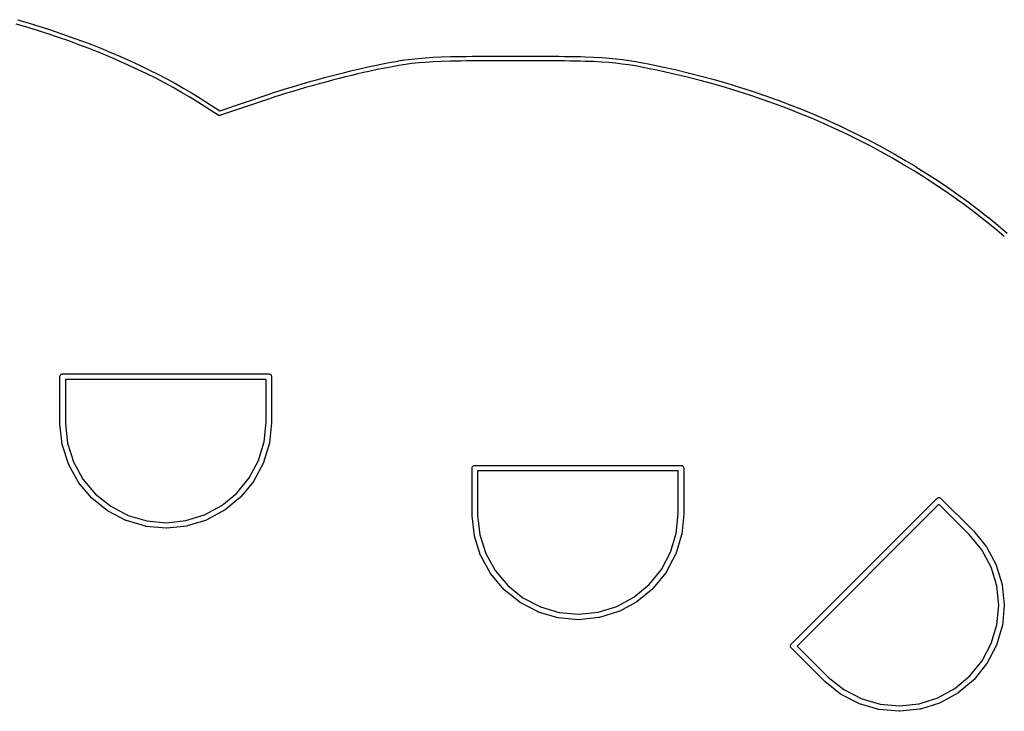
# Model space of a CAD drawing. Extents: x 50.3 to 149.9, y -133.7 to -53.
# Tile 13 of 14: x 108.8 to 130.3, y -69.3 to -54.2. Entities that reach past the tile are written whole.
import ezdxf

# ---------------------------------------------------------------- set-up
doc = ezdxf.new("R2010")
doc.units = 0
doc.layers.add('BLACK', color=7, linetype='CONTINUOUS')

msp = doc.modelspace()

# ---------------------------------------------------------------- linework, layer by layer
at = {"layer": 'BLACK', "linetype": 'CONTINUOUS'}
for p, q in [((108.969, -54.3694), (108.736, -54.3009)), ((108.765, -54.2049), (108.997, -54.2735)), ((109.199, -54.4406), (108.969, -54.3694)), ((108.997, -54.2735), (108.998, -54.2737)), ((108.998, -54.2737), (108.998, -54.2737)), ((108.998, -54.2737), (109.229, -54.3451)), ((109.229, -54.3451), (109.23, -54.3453)), ((109.23, -54.3453), (109.23, -54.3453)), ((109.23, -54.3453), (109.46, -54.4195)), ((109.428, -54.5145), (109.199, -54.4406)), ((109.656, -54.5911), (109.428, -54.5145)), ((109.46, -54.4195), (109.46, -54.4197)), ((109.46, -54.4197), (109.46, -54.4197)), ((109.46, -54.4197), (109.688, -54.4965)), ((109.882, -54.6703), (109.656, -54.5911)), ((109.688, -54.4965), (109.689, -54.4967)), ((109.689, -54.4967), (109.689, -54.4967)), ((109.689, -54.4967), (109.915, -54.5761)), ((109.915, -54.5761), (109.916, -54.5763)), ((109.916, -54.5763), (109.916, -54.5763)), ((109.916, -54.5763), (110.14, -54.6582)), ((110.105, -54.752), (109.882, -54.6703)), ((110.326, -54.836), (110.105, -54.752)), ((110.14, -54.6582), (110.14, -54.6584)), ((110.14, -54.6584), (110.14, -54.6584)), ((110.14, -54.6584), (110.362, -54.7427)), ((110.362, -54.7427), (110.362, -54.7429)), ((110.362, -54.7429), (110.362, -54.7429)), ((110.362, -54.7429), (110.581, -54.8296)), ((110.544, -54.9224), (110.326, -54.836)), ((110.759, -55.0111), (110.544, -54.9224)), ((110.581, -54.8296), (110.582, -54.8298)), ((110.582, -54.8298), (110.582, -54.8298)), ((110.582, -54.8298), (110.798, -54.9187)), ((110.972, -55.1019), (110.759, -55.0111)), ((110.798, -54.9187), (110.798, -54.919)), ((110.798, -54.919), (110.798, -54.919)), ((110.798, -54.919), (111.011, -55.0101)), ((111.011, -55.0101), (111.012, -55.0104)), ((111.012, -55.0104), (111.012, -55.0104)), ((111.012, -55.0104), (111.012, -55.0104)), ((111.012, -55.0104), (111.221, -55.1036)), ((117.513, -55.0496), (117.668, -55.0366)), ((117.668, -55.0366), (117.669, -55.0366)), ((117.669, -55.0366), (117.835, -55.0262)), ((117.669, -55.0366), (117.669, -55.0366)), ((117.669, -55.0366), (117.669, -55.0366)), ((117.835, -55.0262), (117.835, -55.0261)), ((117.835, -55.0261), (117.836, -55.0261)), ((117.836, -55.0261), (118.017, -55.018)), ((117.836, -55.0261), (117.836, -55.0261)), ((118.017, -55.018), (118.217, -55.012)), ((118.017, -55.018), (118.017, -55.018)), ((118.017, -55.018), (118.017, -55.018)), ((118.017, -55.018), (118.017, -55.018)), ((118.217, -55.012), (118.218, -55.0119)), ((118.218, -55.0119), (118.326, -55.0096)), ((118.218, -55.0119), (118.218, -55.0119)), ((118.326, -55.0096), (118.441, -55.0076)), ((118.326, -55.0096), (118.326, -55.0096)), ((118.326, -55.0096), (118.326, -55.0096)), ((118.441, -55.0076), (118.562, -55.006)), ((118.441, -55.0076), (118.441, -55.0076)), ((118.441, -55.0076), (118.441, -55.0076)), ((118.562, -55.006), (118.691, -55.0047)), ((118.562, -55.006), (118.562, -55.006)), ((118.562, -55.006), (118.562, -55.006)), ((118.691, -55.0047), (118.827, -55.0037)), ((118.691, -55.0047), (118.691, -55.0047)), ((118.691, -55.0047), (118.691, -55.0047)), ((118.827, -55.0037), (118.971, -55.003)), ((118.827, -55.0037), (118.827, -55.0037)), ((118.971, -55.003), (119.124, -55.0025)), ((118.971, -55.003), (118.971, -55.003)), ((118.971, -55.003), (118.971, -55.003)), ((119.124, -55.0025), (119.285, -55.0022)), ((119.124, -55.0025), (119.124, -55.0025)), ((119.285, -55.0022), (119.286, -55.0022)), ((119.286, -55.0022), (119.457, -55.002)), ((119.457, -55.002), (119.457, -55.002)), ((119.457, -55.002), (119.638, -55.002)), ((119.638, -55.002), (119.638, -55.002)), ((119.638, -55.002), (119.819, -55.002)), ((119.819, -55.002), (119.819, -55.002)), ((119.819, -55.002), (119.989, -55.0022)), ((119.989, -55.0022), (119.989, -55.0022)), ((119.989, -55.0022), (120.15, -55.0025)), ((120.15, -55.0025), (120.151, -55.0025)), ((120.151, -55.0025), (120.151, -55.0025)), ((120.151, -55.0025), (120.303, -55.003)), ((120.303, -55.003), (120.303, -55.003)), ((120.303, -55.003), (120.446, -55.0038)), ((120.446, -55.0038), (120.446, -55.0038)), ((120.446, -55.0038), (120.446, -55.0038)), ((120.446, -55.0038), (120.582, -55.0048)), ((120.582, -55.0048), (120.582, -55.0048)), ((120.582, -55.0048), (120.582, -55.0048)), ((120.582, -55.0048), (120.71, -55.006)), ((120.71, -55.006), (120.71, -55.0061)), ((120.71, -55.0061), (120.71, -55.0061)), ((120.71, -55.0061), (120.831, -55.0077)), ((120.831, -55.0077), (120.831, -55.0077)), ((120.831, -55.0077), (120.831, -55.0077)), ((120.831, -55.0077), (120.946, -55.0096)), ((120.946, -55.0096), (120.946, -55.0096)), ((120.946, -55.0096), (120.946, -55.0096)), ((120.946, -55.0096), (121.054, -55.012)), ((121.054, -55.012), (121.054, -55.012)), ((121.054, -55.012), (121.054, -55.012)), ((121.054, -55.012), (121.157, -55.0148)), ((121.157, -55.0148), (121.157, -55.0148)), ((121.157, -55.0148), (121.157, -55.0148)), ((121.157, -55.0148), (121.157, -55.0148)), ((121.157, -55.0148), (121.157, -55.0148)), ((121.157, -55.0148), (121.347, -55.0217)), ((121.347, -55.0217), (121.348, -55.0218)), ((121.348, -55.0218), (121.348, -55.0218)), ((121.348, -55.0218), (121.348, -55.0218)), ((121.348, -55.0218), (121.52, -55.0308)), ((121.52, -55.0308), (121.521, -55.0309)), ((121.521, -55.0309), (121.521, -55.0309)), ((121.521, -55.0309), (121.521, -55.0309)), ((121.521, -55.0309), (121.681, -55.0423)), ((111.18, -55.1948), (110.972, -55.1019)), ((111.385, -55.2897), (111.18, -55.1948)), ((111.221, -55.1036), (111.222, -55.1039)), ((111.222, -55.1039), (111.222, -55.1039)), ((111.222, -55.1039), (111.222, -55.1039)), ((111.222, -55.1039), (111.428, -55.1991)), ((111.428, -55.1991), (111.428, -55.1994)), ((111.428, -55.1994), (111.428, -55.1994)), ((111.428, -55.1994), (111.428, -55.1994)), ((111.428, -55.1994), (111.63, -55.2966)), ((116.297, -55.2628), (116.415, -55.2371)), ((116.415, -55.237), (116.599, -55.1981)), ((116.415, -55.2371), (116.415, -55.237)), ((116.415, -55.237), (116.415, -55.237)), ((116.599, -55.198), (116.768, -55.1637)), ((116.599, -55.1981), (116.599, -55.198)), ((116.599, -55.198), (116.599, -55.198)), ((116.768, -55.1636), (116.925, -55.1335)), ((116.768, -55.1637), (116.768, -55.1636)), ((116.768, -55.1636), (116.768, -55.1636)), ((116.943, -55.2318), (116.787, -55.2617)), ((116.925, -55.1334), (117.074, -55.1073)), ((116.925, -55.1335), (116.925, -55.1334)), ((116.925, -55.1334), (116.925, -55.1334)), ((116.925, -55.1334), (116.925, -55.1334)), ((117.091, -55.2059), (116.943, -55.2318)), ((117.074, -55.1073), (117.074, -55.1072)), ((117.074, -55.1072), (117.075, -55.1072)), ((117.075, -55.1071), (117.219, -55.0848)), ((117.075, -55.1072), (117.075, -55.1071)), ((117.234, -55.1837), (117.091, -55.2059)), ((117.219, -55.0848), (117.219, -55.0847)), ((117.219, -55.0847), (117.22, -55.0847)), ((117.22, -55.0846), (117.364, -55.0657)), ((117.22, -55.0847), (117.22, -55.0846)), ((117.376, -55.1649), (117.234, -55.1837)), ((117.364, -55.0657), (117.364, -55.0656)), ((117.364, -55.0656), (117.365, -55.0656)), ((117.365, -55.0655), (117.512, -55.0497)), ((117.365, -55.0656), (117.365, -55.0655)), ((117.522, -55.1492), (117.376, -55.1649)), ((117.512, -55.0497), (117.513, -55.0496)), ((117.513, -55.0496), (117.513, -55.0496)), ((117.513, -55.0496), (117.513, -55.0496)), ((117.676, -55.1363), (117.522, -55.1492)), ((117.841, -55.126), (117.676, -55.1363)), ((118.021, -55.118), (117.841, -55.126)), ((118.22, -55.1119), (118.021, -55.118)), ((118.328, -55.1096), (118.22, -55.1119)), ((118.442, -55.1076), (118.328, -55.1096)), ((118.563, -55.106), (118.442, -55.1076)), ((118.692, -55.1047), (118.563, -55.106)), ((118.827, -55.1037), (118.692, -55.1047)), ((118.971, -55.103), (118.827, -55.1037)), ((118.827, -55.1037), (118.827, -55.1037)), ((119.124, -55.1025), (118.971, -55.103)), ((118.971, -55.103), (118.971, -55.103)), ((119.286, -55.1022), (119.124, -55.1025)), ((119.124, -55.1025), (119.124, -55.1025)), ((119.457, -55.102), (119.286, -55.1022)), ((119.638, -55.102), (119.457, -55.102)), ((119.819, -55.102), (119.638, -55.102)), ((119.989, -55.1022), (119.819, -55.102)), ((119.819, -55.102), (119.819, -55.102)), ((120.15, -55.1025), (119.989, -55.1022)), ((119.989, -55.1022), (119.989, -55.1022)), ((120.302, -55.103), (120.15, -55.1025)), ((120.15, -55.1025), (120.15, -55.1025)), ((120.446, -55.1038), (120.302, -55.103)), ((120.302, -55.103), (120.302, -55.103)), ((120.581, -55.1048), (120.446, -55.1038)), ((120.446, -55.1038), (120.446, -55.1038)), ((120.709, -55.106), (120.581, -55.1048)), ((120.83, -55.1076), (120.709, -55.106)), ((120.709, -55.106), (120.709, -55.106)), ((120.944, -55.1096), (120.83, -55.1076)), ((121.052, -55.1119), (120.944, -55.1096)), ((121.154, -55.1147), (121.052, -55.1119)), ((121.343, -55.1216), (121.154, -55.1147)), ((121.515, -55.1307), (121.343, -55.1216)), ((121.673, -55.142), (121.515, -55.1307)), ((121.821, -55.156), (121.673, -55.142)), ((121.681, -55.0423), (121.681, -55.0424)), ((121.681, -55.0424), (121.681, -55.0424)), ((121.681, -55.0424), (121.682, -55.0424)), ((121.682, -55.0424), (121.831, -55.0565)), ((121.964, -55.1728), (121.821, -55.156)), ((121.831, -55.0565), (121.832, -55.0565)), ((121.832, -55.0565), (121.832, -55.0566)), ((121.832, -55.0566), (121.833, -55.0566)), ((121.833, -55.0566), (121.976, -55.0736)), ((122.105, -55.1928), (121.964, -55.1728)), ((121.976, -55.0736), (121.977, -55.0737)), ((121.977, -55.0737), (121.977, -55.0737)), ((121.977, -55.0737), (121.978, -55.0737)), ((121.978, -55.0737), (122.119, -55.0939)), ((122.247, -55.2163), (122.105, -55.1928)), ((122.119, -55.0939), (122.12, -55.094)), ((122.12, -55.094), (122.12, -55.094)), ((122.12, -55.094), (122.12, -55.094)), ((122.12, -55.094), (122.264, -55.1177)), ((122.395, -55.2434), (122.247, -55.2163)), ((122.264, -55.1177), (122.265, -55.1178)), ((122.265, -55.1178), (122.265, -55.1178)), ((122.265, -55.1178), (122.265, -55.1178)), ((122.265, -55.1178), (122.414, -55.1451)), ((122.553, -55.2747), (122.395, -55.2434)), ((122.414, -55.1451), (122.414, -55.1453)), ((122.414, -55.1453), (122.415, -55.1453)), ((122.415, -55.1453), (122.573, -55.1766)), ((122.573, -55.1766), (122.573, -55.1767)), ((122.573, -55.1767), (122.573, -55.1767)), ((122.573, -55.1767), (122.744, -55.2123)), ((122.744, -55.2123), (122.744, -55.2123)), ((122.744, -55.2123), (122.744, -55.2123)), ((122.744, -55.2123), (122.836, -55.2318)), ((122.836, -55.2318), (122.837, -55.2319)), ((122.837, -55.2319), (122.837, -55.2319)), ((122.837, -55.2319), (123.124, -55.2955)), ((111.586, -55.3866), (111.385, -55.2897)), ((111.783, -55.4852), (111.586, -55.3866)), ((111.63, -55.2966), (111.631, -55.2969)), ((111.631, -55.2969), (111.631, -55.2969)), ((111.631, -55.2969), (111.631, -55.297)), ((111.631, -55.297), (111.829, -55.396)), ((111.829, -55.396), (111.829, -55.3963)), ((111.829, -55.3963), (111.829, -55.3963)), ((111.829, -55.3963), (111.829, -55.3964)), ((111.829, -55.3964), (112.023, -55.4972)), ((115.47, -55.4694), (115.616, -55.4304)), ((115.616, -55.4304), (115.761, -55.3928)), ((115.616, -55.4304), (115.616, -55.4304)), ((115.616, -55.4304), (115.616, -55.4304)), ((115.761, -55.3927), (115.902, -55.3569)), ((115.761, -55.3928), (115.761, -55.3927)), ((115.761, -55.3927), (115.761, -55.3927)), ((115.927, -55.4539), (115.786, -55.4896)), ((115.902, -55.3569), (115.903, -55.3569)), ((115.903, -55.3569), (116.04, -55.3231)), ((115.903, -55.3569), (115.903, -55.3569)), ((116.063, -55.4203), (115.927, -55.4539)), ((116.04, -55.323), (116.172, -55.2917)), ((116.04, -55.3231), (116.04, -55.323)), ((116.04, -55.323), (116.04, -55.323)), ((116.195, -55.389), (116.063, -55.4203)), ((116.172, -55.2916), (116.297, -55.2629)), ((116.172, -55.2917), (116.172, -55.2916)), ((116.172, -55.2916), (116.172, -55.2916)), ((116.319, -55.3604), (116.195, -55.389)), ((116.297, -55.2629), (116.297, -55.2628)), ((116.297, -55.2628), (116.297, -55.2628)), ((116.436, -55.3348), (116.319, -55.3604)), ((116.62, -55.296), (116.436, -55.3348)), ((116.787, -55.2617), (116.62, -55.296)), ((122.724, -55.3102), (122.553, -55.2747)), ((122.815, -55.3296), (122.724, -55.3102)), ((123.102, -55.3931), (122.815, -55.3296)), ((123.386, -55.4607), (123.102, -55.3931)), ((123.124, -55.2955), (123.124, -55.2957)), ((123.124, -55.2957), (123.125, -55.2957)), ((123.125, -55.2957), (123.125, -55.2957)), ((123.125, -55.2957), (123.41, -55.3635)), ((123.668, -55.5324), (123.386, -55.4607)), ((123.41, -55.3635), (123.41, -55.3637)), ((123.41, -55.3637), (123.41, -55.3637)), ((123.41, -55.3637), (123.41, -55.3637)), ((123.41, -55.3637), (123.693, -55.4356)), ((123.693, -55.4356), (123.694, -55.4358)), ((123.694, -55.4358), (123.694, -55.4358)), ((123.694, -55.4358), (123.694, -55.4358)), ((123.694, -55.4358), (123.975, -55.5118)), ((111.976, -55.5857), (111.783, -55.4852)), ((112.164, -55.6878), (111.976, -55.5857)), ((112.023, -55.4972), (112.023, -55.4975)), ((112.023, -55.4975), (112.023, -55.4976)), ((112.023, -55.4976), (112.024, -55.4976)), ((112.024, -55.4976), (112.212, -55.6001)), ((112.212, -55.6001), (112.213, -55.6005)), ((112.213, -55.6005), (112.213, -55.6005)), ((112.213, -55.6005), (112.213, -55.6006)), ((112.213, -55.6006), (112.397, -55.7047)), ((114.607, -55.7172), (114.743, -55.6759)), ((114.743, -55.6758), (114.883, -55.6342)), ((114.743, -55.6759), (114.743, -55.6758)), ((114.743, -55.6758), (114.743, -55.6758)), ((114.883, -55.6342), (114.884, -55.6341)), ((114.884, -55.6341), (115.028, -55.5924)), ((114.884, -55.6341), (114.884, -55.6341)), ((115.028, -55.5923), (115.174, -55.5508)), ((115.028, -55.5924), (115.028, -55.5923)), ((115.028, -55.5923), (115.028, -55.5923)), ((115.201, -55.647), (115.055, -55.6885)), ((115.174, -55.5507), (115.322, -55.5097)), ((115.174, -55.5508), (115.174, -55.5507)), ((115.174, -55.5507), (115.174, -55.5507)), ((115.348, -55.6061), (115.201, -55.647)), ((115.322, -55.5096), (115.469, -55.4695)), ((115.322, -55.5097), (115.322, -55.5096)), ((115.322, -55.5097), (115.322, -55.5097)), ((115.496, -55.566), (115.348, -55.6061)), ((115.469, -55.4695), (115.47, -55.4694)), ((115.47, -55.4694), (115.47, -55.4694)), ((115.642, -55.5271), (115.496, -55.566)), ((115.786, -55.4896), (115.642, -55.5271)), ((123.948, -55.6082), (123.668, -55.5324)), ((124.226, -55.688), (123.948, -55.6082)), ((123.975, -55.5118), (123.975, -55.512)), ((123.975, -55.512), (123.976, -55.512)), ((123.976, -55.512), (123.976, -55.512)), ((123.976, -55.512), (124.254, -55.592)), ((124.254, -55.592), (124.255, -55.5922)), ((124.255, -55.5922), (124.255, -55.5922)), ((124.255, -55.5922), (124.255, -55.5923)), ((124.255, -55.5923), (124.531, -55.6763)), ((124.531, -55.6763), (124.531, -55.6766)), ((124.531, -55.6766), (124.532, -55.6766)), ((124.532, -55.6766), (124.532, -55.6766)), ((124.532, -55.6766), (124.805, -55.7647)), ((112.347, -55.7915), (112.164, -55.6878)), ((112.525, -55.8968), (112.347, -55.7915)), ((112.397, -55.7047), (112.398, -55.7051)), ((112.398, -55.7051), (112.398, -55.7052)), ((112.398, -55.7052), (112.398, -55.7052)), ((112.398, -55.7052), (112.577, -55.8109)), ((112.698, -56.0036), (112.525, -55.8968)), ((112.577, -55.8109), (112.577, -55.8113)), ((112.577, -55.8113), (112.577, -55.8114)), ((112.577, -55.8114), (112.578, -55.8114)), ((112.578, -55.8114), (112.749, -55.9175)), ((113.184, -56.192), (114.237, -55.8359)), ((114.237, -55.8359), (114.239, -55.8352)), ((114.237, -55.8359), (114.237, -55.8359)), ((114.237, -55.8359), (114.237, -55.8359)), ((114.239, -55.8352), (114.24, -55.8352)), ((114.24, -55.8352), (114.353, -55.7977)), ((114.384, -55.8927), (114.269, -55.9308)), ((114.353, -55.7975), (114.476, -55.758)), ((114.353, -55.7977), (114.353, -55.7975)), ((114.353, -55.7975), (114.353, -55.7975)), ((114.507, -55.8533), (114.384, -55.8927)), ((114.476, -55.758), (114.477, -55.7579)), ((114.477, -55.7579), (114.607, -55.7173)), ((114.477, -55.7579), (114.477, -55.7579)), ((114.636, -55.8128), (114.507, -55.8533)), ((114.607, -55.7173), (114.607, -55.7172)), ((114.607, -55.7172), (114.607, -55.7172)), ((114.772, -55.7717), (114.636, -55.8128)), ((114.912, -55.7301), (114.772, -55.7717)), ((115.055, -55.6885), (114.912, -55.7301)), ((124.501, -55.7719), (124.226, -55.688)), ((124.774, -55.8598), (124.501, -55.7719)), ((125.045, -55.9516), (124.774, -55.8598)), ((124.805, -55.7647), (124.806, -55.7649)), ((124.806, -55.7649), (124.806, -55.7649)), ((124.806, -55.7649), (124.806, -55.7649)), ((124.806, -55.7649), (125.077, -55.8571)), ((125.077, -55.8571), (125.078, -55.8573)), ((125.078, -55.8573), (125.078, -55.8573)), ((125.078, -55.8573), (125.078, -55.8573)), ((125.078, -55.8573), (125.347, -55.9534)), ((113.147, -56.2867), (112.698, -56.0036)), ((112.749, -55.9175), (112.749, -55.9176)), ((112.749, -55.9176), (113.184, -56.192)), ((114.269, -55.9308), (113.198, -56.2928)), ((125.313, -56.0475), (125.045, -55.9516)), ((125.579, -56.1473), (125.313, -56.0475)), ((125.347, -55.9534), (125.348, -55.9537)), ((125.348, -55.9537), (125.348, -55.9537)), ((125.348, -55.9537), (125.348, -55.9537)), ((125.348, -55.9537), (125.614, -56.0538)), ((125.614, -56.0538), (125.615, -56.0541)), ((125.615, -56.0541), (125.615, -56.0541)), ((125.615, -56.0541), (125.615, -56.0541)), ((125.615, -56.0541), (125.879, -56.1581)), ((113.147, -56.2868), (113.147, -56.2867)), ((113.151, -56.2892), (113.147, -56.2868)), ((113.153, -56.2906), (113.151, -56.2892)), ((113.155, -56.292), (113.153, -56.2906)), ((113.153, -56.2906), (113.153, -56.2906)), ((113.157, -56.2928), (113.155, -56.292)), ((113.159, -56.2939), (113.157, -56.2928)), ((113.162, -56.2946), (113.159, -56.2939)), ((113.164, -56.2955), (113.162, -56.2946)), ((113.167, -56.2959), (113.164, -56.2955)), ((113.169, -56.2965), (113.167, -56.2959)), ((113.171, -56.2967), (113.169, -56.2965)), ((113.174, -56.2971), (113.171, -56.2967)), ((113.176, -56.2971), (113.174, -56.2971)), ((113.179, -56.2972), (113.176, -56.2971)), ((113.181, -56.2969), (113.179, -56.2972)), ((113.184, -56.2968), (113.181, -56.2969)), ((113.186, -56.2963), (113.184, -56.2968)), ((113.188, -56.296), (113.186, -56.2963)), ((113.191, -56.2952), (113.188, -56.296)), ((113.193, -56.2944), (113.191, -56.2952)), ((113.191, -56.2952), (113.191, -56.2952)), ((113.198, -56.2929), (113.193, -56.2944)), ((113.198, -56.2928), (113.198, -56.2929)), ((125.842, -56.251), (125.579, -56.1473)), ((126.102, -56.3586), (125.842, -56.251)), ((125.879, -56.1581), (125.88, -56.1584)), ((125.88, -56.1584), (125.88, -56.1584)), ((125.88, -56.1584), (125.88, -56.1584)), ((125.88, -56.1584), (126.141, -56.2664)), ((126.141, -56.2664), (126.142, -56.2666)), ((126.142, -56.2666), (126.142, -56.2667)), ((126.142, -56.2667), (126.142, -56.2667)), ((126.142, -56.2667), (126.401, -56.3785)), ((126.36, -56.4702), (126.102, -56.3586)), ((126.616, -56.5856), (126.36, -56.4702)), ((126.401, -56.3785), (126.401, -56.3788)), ((126.401, -56.3788), (126.401, -56.3788)), ((126.401, -56.3788), (126.401, -56.3789)), ((126.401, -56.3789), (126.657, -56.4946)), ((126.657, -56.4946), (126.658, -56.4949)), ((126.658, -56.4949), (126.658, -56.4949)), ((126.658, -56.4949), (126.658, -56.495)), ((126.658, -56.495), (126.912, -56.6146)), ((126.869, -56.7048), (126.616, -56.5856)), ((127.119, -56.8279), (126.869, -56.7048)), ((126.912, -56.6146), (126.912, -56.6149)), ((126.912, -56.6149), (126.912, -56.6149)), ((126.912, -56.6149), (126.912, -56.6149)), ((126.912, -56.6149), (127.163, -56.7384)), ((127.163, -56.7384), (127.164, -56.7387)), ((127.164, -56.7387), (127.164, -56.7387)), ((127.164, -56.7387), (127.164, -56.7388)), ((127.164, -56.7388), (127.412, -56.866)), ((127.366, -56.9548), (127.119, -56.8279)), ((127.61, -57.0855), (127.366, -56.9548)), ((127.412, -56.866), (127.412, -56.8664)), ((127.412, -56.8664), (127.412, -56.8664)), ((127.412, -56.8664), (127.413, -56.8664)), ((127.413, -56.8664), (127.658, -56.9975)), ((127.852, -57.2199), (127.61, -57.0855)), ((127.658, -56.9975), (127.658, -56.9978)), ((127.658, -56.9978), (127.658, -56.9979)), ((127.658, -56.9979), (127.658, -56.9979)), ((127.658, -56.9979), (127.901, -57.1328)), ((127.901, -57.1328), (127.901, -57.1331)), ((127.901, -57.1331), (127.901, -57.1332)), ((127.901, -57.1332), (127.902, -57.1332)), ((127.902, -57.1332), (128.141, -57.2718)), ((128.091, -57.3582), (127.852, -57.2199)), ((128.326, -57.5001), (128.091, -57.3582)), ((128.141, -57.2718), (128.142, -57.2722)), ((128.142, -57.2722), (128.142, -57.2722)), ((128.142, -57.2722), (128.142, -57.2723)), ((128.142, -57.2723), (128.378, -57.4146)), ((128.559, -57.6458), (128.326, -57.5001)), ((128.378, -57.4146), (128.379, -57.415)), ((128.379, -57.415), (128.379, -57.4151)), ((128.379, -57.4151), (128.379, -57.4151)), ((128.379, -57.4151), (128.613, -57.5612)), ((128.613, -57.5612), (128.613, -57.5616)), ((128.613, -57.5616), (128.613, -57.5616)), ((128.613, -57.5616), (128.613, -57.5617)), ((128.613, -57.5617), (128.844, -57.7115)), ((128.789, -57.7951), (128.559, -57.6458)), ((129.016, -57.9481), (128.789, -57.7951)), ((128.844, -57.7115), (128.845, -57.7119)), ((128.845, -57.7119), (128.845, -57.7119)), ((128.845, -57.7119), (128.845, -57.712)), ((128.845, -57.712), (129.072, -57.8655)), ((129.24, -58.1048), (129.016, -57.9481)), ((129.072, -57.8655), (129.073, -57.8659)), ((129.073, -57.8659), (129.073, -57.8659)), ((129.073, -57.8659), (129.073, -57.866)), ((129.073, -57.866), (129.298, -58.0231)), ((129.298, -58.0231), (129.298, -58.0235)), ((129.298, -58.0235), (129.298, -58.0236)), ((129.298, -58.0236), (129.298, -58.0236)), ((129.298, -58.0236), (129.52, -58.1844)), ((129.46, -58.2651), (129.24, -58.1048)), ((129.52, -58.1844), (129.52, -58.1849)), ((129.52, -58.1849), (129.52, -58.1849)), ((129.52, -58.1849), (129.52, -58.185)), ((129.52, -58.185), (129.739, -58.3494)), ((129.678, -58.429), (129.46, -58.2651)), ((129.892, -58.5965), (129.678, -58.429)), ((129.739, -58.3494), (129.739, -58.3498)), ((129.739, -58.3498), (129.739, -58.3499)), ((129.739, -58.3499), (129.739, -58.3499)), ((129.739, -58.3499), (129.954, -58.518)), ((130.104, -58.7676), (129.892, -58.5965)), ((129.954, -58.518), (129.955, -58.5184)), ((129.955, -58.5184), (129.955, -58.5185)), ((129.955, -58.5185), (129.955, -58.5185)), ((129.955, -58.5185), (130.167, -58.6902)), ((130.167, -58.6902), (130.167, -58.6906)), ((130.167, -58.6906), (130.167, -58.6907)), ((130.167, -58.6907), (130.167, -58.6907)), ((130.167, -58.6907), (130.376, -58.8659)), ((130.311, -58.9422), (130.104, -58.7676)), ((109.69, -62), (109.691, -61.9882)), ((109.69, -62.003), (109.69, -62)), ((109.69, -63.0029), (109.69, -62.003)), ((109.691, -61.9882), (109.694, -61.9769)), ((109.694, -61.9769), (109.7, -61.9665)), ((109.7, -61.9665), (109.707, -61.9574)), ((109.707, -61.9574), (109.717, -61.9499)), ((109.717, -61.9499), (109.727, -61.9443)), ((109.727, -61.9443), (109.738, -61.9409)), ((109.738, -61.9409), (109.747, -61.94)), ((109.747, -61.94), (109.75, -61.9397)), ((109.747, -61.94), (109.747, -61.94)), ((109.75, -61.9397), (109.753, -61.94)), ((109.753, -61.94), (114.247, -61.94)), ((109.81, -62.06), (109.81, -62.9997)), ((114.19, -62.06), (109.81, -62.06)), ((114.19, -62.9971), (114.19, -62.06)), ((114.247, -61.94), (114.25, -61.9397)), ((114.25, -61.9397), (114.253, -61.94)), ((114.253, -61.94), (114.253, -61.94)), ((114.253, -61.94), (114.262, -61.9409)), ((114.262, -61.9409), (114.273, -61.9443)), ((114.273, -61.9443), (114.283, -61.9499)), ((114.283, -61.9499), (114.293, -61.9574)), ((114.293, -61.9574), (114.3, -61.9665)), ((114.3, -61.9665), (114.306, -61.9769)), ((114.306, -61.9769), (114.309, -61.9882)), ((114.309, -61.9882), (114.31, -62)), ((114.31, -62), (114.31, -62.0029)), ((114.31, -62.0029), (114.31, -63.0029)), ((109.69, -63.0031), (109.69, -63.0029)), ((109.69, -63.0318), (109.69, -63.0031)), ((109.691, -63.0345), (109.69, -63.0318)), ((109.691, -63.0373), (109.691, -63.0345)), ((109.691, -63.0381), (109.691, -63.0373)), ((109.74, -63.4745), (109.691, -63.0381)), ((109.81, -62.9997), (109.81, -63.0279)), ((109.81, -63.0279), (109.858, -63.4553)), ((114.148, -63.4253), (114.19, -62.9971)), ((114.31, -63.0059), (114.267, -63.4429)), ((114.31, -63.0029), (114.31, -63.0059)), ((114.31, -63.0059), (114.31, -63.0059)), ((109.741, -63.4798), (109.74, -63.4745)), ((109.742, -63.4851), (109.741, -63.4798)), ((109.742, -63.4859), (109.742, -63.4851)), ((109.875, -63.9045), (109.742, -63.4859)), ((109.858, -63.4553), (109.987, -63.8626)), ((114.024, -63.8344), (114.148, -63.4253)), ((114.265, -63.4544), (114.138, -63.8747)), ((114.266, -63.4491), (114.265, -63.4544)), ((114.267, -63.4437), (114.266, -63.4491)), ((114.267, -63.4429), (114.267, -63.4437)), ((113.824, -64.2118), (114.024, -63.8344)), ((109.877, -63.9095), (109.875, -63.9045)), ((109.879, -63.9145), (109.877, -63.9095)), ((109.879, -63.9153), (109.879, -63.9145)), ((110.091, -64.3001), (109.879, -63.9153)), ((109.987, -63.8626), (110.193, -64.2371)), ((114.133, -63.8856), (113.927, -64.2733)), ((114.135, -63.8805), (114.133, -63.8856)), ((114.137, -63.8755), (114.135, -63.8805)), ((114.138, -63.8747), (114.137, -63.8755)), ((118.69, -64), (118.691, -63.9882)), ((118.69, -64.003), (118.69, -64)), ((118.69, -65.0029), (118.69, -64.003)), ((118.691, -63.9882), (118.694, -63.9769)), ((118.694, -63.9769), (118.7, -63.9665)), ((118.7, -63.9665), (118.707, -63.9574)), ((118.707, -63.9574), (118.717, -63.9499)), ((118.717, -63.9499), (118.727, -63.9443)), ((118.727, -63.9443), (118.738, -63.9409)), ((118.738, -63.9409), (118.747, -63.94)), ((118.747, -63.94), (118.75, -63.9397)), ((118.747, -63.94), (118.747, -63.94)), ((118.75, -63.9397), (118.753, -63.94)), ((118.753, -63.94), (123.247, -63.94)), ((118.81, -64.06), (118.81, -64.9997)), ((123.19, -64.06), (118.81, -64.06)), ((123.19, -64.9971), (123.19, -64.06)), ((123.247, -63.94), (123.25, -63.9397)), ((123.25, -63.9397), (123.253, -63.94)), ((123.253, -63.94), (123.253, -63.94)), ((123.253, -63.94), (123.262, -63.9409)), ((123.262, -63.9409), (123.273, -63.9443)), ((123.273, -63.9443), (123.283, -63.9499)), ((123.283, -63.9499), (123.293, -63.9574)), ((123.293, -63.9574), (123.3, -63.9665)), ((123.3, -63.9665), (123.306, -63.9769)), ((123.306, -63.9769), (123.309, -63.9882)), ((123.309, -63.9882), (123.31, -64)), ((123.31, -64), (123.31, -64.0029)), ((123.31, -64.0029), (123.31, -65.0029)), ((110.193, -64.2371), (110.468, -64.5645)), ((113.554, -64.5429), (113.824, -64.2118)), ((113.924, -64.2786), (113.921, -64.2831)), ((113.927, -64.274), (113.924, -64.2786)), ((113.927, -64.2733), (113.927, -64.274)), ((110.094, -64.3045), (110.091, -64.3001)), ((110.097, -64.3091), (110.094, -64.3045)), ((110.098, -64.3097), (110.097, -64.3091)), ((110.38, -64.6461), (110.098, -64.3097)), ((113.921, -64.2831), (113.643, -64.6233)), ((110.384, -64.6499), (110.38, -64.6461)), ((110.388, -64.6538), (110.384, -64.6499)), ((110.388, -64.6543), (110.388, -64.6538)), ((110.73, -64.9295), (110.388, -64.6543)), ((110.468, -64.5645), (110.801, -64.8323)), ((113.224, -64.8154), (113.554, -64.5429)), ((113.635, -64.6317), (113.296, -64.9116)), ((113.639, -64.6278), (113.635, -64.6317)), ((113.642, -64.624), (113.639, -64.6278)), ((113.643, -64.6233), (113.642, -64.624)), ((125.662, -67.8394), (128.839, -64.6616)), ((128.839, -64.6616), (128.841, -64.6593)), ((128.841, -64.6593), (128.844, -64.6574)), ((128.844, -64.6574), (128.85, -64.6518)), ((128.844, -64.6574), (128.844, -64.6574)), ((128.85, -64.6518), (128.861, -64.6462)), ((128.861, -64.6462), (128.864, -64.6451)), ((128.864, -64.6451), (128.872, -64.6428)), ((128.872, -64.6428), (128.883, -64.6417)), ((128.883, -64.6417), (128.884, -64.6416)), ((128.884, -64.6416), (128.884, -64.6416)), ((128.884, -64.6416), (128.896, -64.6428)), ((128.896, -64.6428), (128.907, -64.6462)), ((128.907, -64.6462), (128.913, -64.6492)), ((128.913, -64.6492), (128.917, -64.6518)), ((128.917, -64.6518), (128.927, -64.6593)), ((128.927, -64.6593), (128.928, -64.6616)), ((128.928, -64.6616), (129.635, -65.3687)), ((110.801, -64.8323), (111.18, -65.0303)), ((112.849, -65.0186), (113.224, -64.8154)), ((113.287, -64.9181), (112.9, -65.127)), ((113.291, -64.9151), (113.287, -64.9181)), ((113.296, -64.9121), (113.291, -64.9151)), ((113.296, -64.9116), (113.296, -64.9121)), ((128.884, -64.7868), (125.787, -67.8839)), ((129.546, -65.4494), (128.884, -64.7868)), ((110.735, -64.9324), (110.73, -64.9295)), ((110.739, -64.9355), (110.735, -64.9324)), ((110.74, -64.9359), (110.739, -64.9355)), ((111.129, -65.1393), (110.74, -64.9359)), ((111.134, -65.1414), (111.129, -65.1393)), ((111.139, -65.1435), (111.134, -65.1414)), ((111.18, -65.0303), (111.59, -65.1509)), ((112.44, -65.145), (112.849, -65.0186)), ((112.89, -65.1315), (112.47, -65.2614)), ((112.895, -65.1294), (112.89, -65.1315)), ((112.9, -65.1274), (112.895, -65.1294)), ((112.9, -65.127), (112.9, -65.1274)), ((118.69, -65.0031), (118.69, -65.0029)), ((118.69, -65.0318), (118.69, -65.0031)), ((118.691, -65.0345), (118.69, -65.0318)), ((118.691, -65.0373), (118.691, -65.0345)), ((118.691, -65.0381), (118.691, -65.0373)), ((118.74, -65.4745), (118.691, -65.0381)), ((118.81, -64.9997), (118.81, -65.0279)), ((118.81, -65.0279), (118.858, -65.4553)), ((123.148, -65.4253), (123.19, -64.9971)), ((123.31, -65.0059), (123.267, -65.4429)), ((123.31, -65.0029), (123.31, -65.0059)), ((123.31, -65.0059), (123.31, -65.0059)), ((111.14, -65.1437), (111.139, -65.1435)), ((111.561, -65.2677), (111.14, -65.1437)), ((111.567, -65.2687), (111.561, -65.2677)), ((111.572, -65.2698), (111.567, -65.2687)), ((111.573, -65.2699), (111.572, -65.2698)), ((112.01, -65.3097), (111.573, -65.2699)), ((111.59, -65.1509), (112.015, -65.1897)), ((112.016, -65.3097), (112.01, -65.3097)), ((112.015, -65.1897), (112.44, -65.145)), ((112.021, -65.3097), (112.016, -65.3097)), ((112.022, -65.3096), (112.021, -65.3097)), ((112.459, -65.2637), (112.022, -65.3096)), ((112.464, -65.2626), (112.459, -65.2637)), ((112.469, -65.2616), (112.464, -65.2626)), ((112.47, -65.2614), (112.469, -65.2616)), ((118.741, -65.4798), (118.74, -65.4745)), ((118.742, -65.4851), (118.741, -65.4798)), ((118.742, -65.4859), (118.742, -65.4851)), ((118.875, -65.9045), (118.742, -65.4859)), ((118.858, -65.4553), (118.987, -65.8626)), ((123.024, -65.8344), (123.148, -65.4253)), ((123.265, -65.4544), (123.138, -65.8747)), ((123.266, -65.4491), (123.265, -65.4544)), ((123.267, -65.4437), (123.266, -65.4491)), ((123.267, -65.4429), (123.267, -65.4437)), ((129.82, -65.7819), (129.546, -65.4494)), ((129.635, -65.3687), (129.637, -65.3709)), ((129.637, -65.3709), (129.637, -65.3709)), ((129.637, -65.3709), (129.916, -65.7103)), ((130.022, -66.1585), (129.82, -65.7819)), ((129.916, -65.7103), (129.917, -65.7109)), ((129.917, -65.7109), (129.92, -65.7155)), ((129.92, -65.7155), (129.923, -65.72)), ((129.923, -65.72), (130.13, -66.107)), ((118.877, -65.9095), (118.875, -65.9045)), ((118.879, -65.9145), (118.877, -65.9095)), ((118.879, -65.9153), (118.879, -65.9145)), ((119.091, -66.3001), (118.879, -65.9153)), ((118.987, -65.8626), (119.193, -66.2371)), ((122.824, -66.2118), (123.024, -65.8344)), ((123.133, -65.8856), (122.927, -66.2733)), ((123.135, -65.8805), (123.133, -65.8856)), ((123.137, -65.8756), (123.135, -65.8805)), ((123.138, -65.8747), (123.137, -65.8756)), ((122.554, -66.5429), (122.824, -66.2118)), ((130.147, -66.5672), (130.022, -66.1585)), ((130.13, -66.107), (130.13, -66.1077)), ((130.13, -66.1077), (130.133, -66.1128)), ((130.133, -66.1128), (130.135, -66.1178)), ((130.135, -66.1178), (130.263, -66.5377)), ((119.094, -66.3045), (119.091, -66.3001)), ((119.097, -66.3091), (119.094, -66.3045)), ((119.098, -66.3097), (119.097, -66.3091)), ((119.38, -66.6461), (119.098, -66.3097)), ((119.193, -66.2371), (119.468, -66.5645)), ((122.921, -66.2831), (122.643, -66.6233)), ((122.924, -66.2786), (122.921, -66.2831)), ((122.927, -66.274), (122.924, -66.2786)), ((122.927, -66.2733), (122.927, -66.274)), ((119.384, -66.6499), (119.38, -66.6461)), ((119.468, -66.5645), (119.801, -66.8323)), ((122.224, -66.8154), (122.554, -66.5429)), ((122.635, -66.6317), (122.296, -66.9116)), ((122.639, -66.6278), (122.635, -66.6317)), ((122.642, -66.624), (122.639, -66.6278)), ((122.643, -66.6233), (122.642, -66.624)), ((130.19, -66.9924), (130.147, -66.5672)), ((130.263, -66.5377), (130.263, -66.5385)), ((130.263, -66.5385), (130.264, -66.5439)), ((130.264, -66.5439), (130.265, -66.5492)), ((130.265, -66.5492), (130.31, -66.9861)), ((119.388, -66.6538), (119.384, -66.6499)), ((119.388, -66.6543), (119.388, -66.6538)), ((119.73, -66.9295), (119.388, -66.6543)), ((119.801, -66.8323), (120.18, -67.0303)), ((121.849, -67.0186), (122.224, -66.8154)), ((119.735, -66.9324), (119.73, -66.9295)), ((119.739, -66.9355), (119.735, -66.9324)), ((119.74, -66.9359), (119.739, -66.9355)), ((120.129, -67.1393), (119.74, -66.9359)), ((120.18, -67.0303), (120.59, -67.1509)), ((121.44, -67.145), (121.849, -67.0186)), ((122.287, -66.9181), (121.9, -67.127)), ((122.291, -66.9151), (122.287, -66.9181)), ((122.296, -66.9121), (122.291, -66.9151)), ((122.296, -66.9116), (122.296, -66.9121)), ((130.149, -67.4178), (130.19, -66.9924)), ((130.31, -66.9978), (130.268, -67.435)), ((130.31, -66.9861), (130.31, -66.9869)), ((130.31, -66.9869), (130.31, -66.9923)), ((130.31, -66.9923), (130.31, -66.9978)), ((120.134, -67.1414), (120.129, -67.1393)), ((120.139, -67.1435), (120.134, -67.1414)), ((120.14, -67.1437), (120.139, -67.1435)), ((120.561, -67.2677), (120.14, -67.1437)), ((120.567, -67.2687), (120.561, -67.2677)), ((120.572, -67.2698), (120.567, -67.2687)), ((120.573, -67.2699), (120.572, -67.2698)), ((121.01, -67.3097), (120.573, -67.2699)), ((120.59, -67.1509), (121.015, -67.1897)), ((121.015, -67.1897), (121.44, -67.145)), ((121.459, -67.2637), (121.022, -67.3096)), ((121.464, -67.2626), (121.459, -67.2637)), ((121.469, -67.2616), (121.464, -67.2626)), ((121.47, -67.2614), (121.469, -67.2616)), ((121.89, -67.1315), (121.47, -67.2614)), ((121.895, -67.1294), (121.89, -67.1315)), ((121.9, -67.1274), (121.895, -67.1294)), ((121.9, -67.127), (121.9, -67.1274)), ((121.016, -67.3097), (121.01, -67.3097)), ((121.021, -67.3097), (121.016, -67.3097)), ((121.022, -67.3096), (121.021, -67.3097)), ((130.027, -67.8274), (130.149, -67.4178)), ((130.266, -67.4465), (130.141, -67.8673)), ((130.267, -67.4412), (130.266, -67.4465)), ((130.268, -67.4358), (130.267, -67.4412)), ((130.268, -67.435), (130.268, -67.4358)), ((125.642, -67.8839), (125.643, -67.8721)), ((125.643, -67.8956), (125.642, -67.8839)), ((125.643, -67.8721), (125.646, -67.8608)), ((125.646, -67.907), (125.643, -67.8956)), ((125.646, -67.8608), (125.652, -67.8504)), ((125.652, -67.9174), (125.646, -67.907)), ((125.652, -67.8504), (125.657, -67.8435)), ((125.659, -67.9265), (125.652, -67.9174)), ((125.657, -67.8435), (125.659, -67.8413)), ((125.657, -67.8435), (125.657, -67.8435)), ((125.659, -67.8413), (125.662, -67.8394)), ((125.662, -67.9284), (125.659, -67.9265)), ((126.369, -68.6355), (125.662, -67.9284)), ((125.787, -67.8839), (126.451, -68.5485)), ((129.828, -68.2054), (130.027, -67.8274)), ((130.136, -67.8781), (129.931, -68.2666)), ((130.138, -67.8731), (130.136, -67.8781)), ((130.14, -67.8681), (130.138, -67.8731)), ((130.141, -67.8673), (130.14, -67.8681)), ((129.559, -68.5375), (129.828, -68.2054)), ((129.925, -68.2763), (129.649, -68.6176)), ((129.928, -68.2718), (129.925, -68.2763)), ((129.931, -68.2673), (129.928, -68.2718)), ((129.931, -68.2666), (129.931, -68.2673)), ((126.451, -68.5485), (126.471, -68.5681)), ((126.471, -68.5681), (126.807, -68.8364)), ((129.231, -68.8111), (129.559, -68.5375)), ((126.369, -68.6356), (126.369, -68.6355)), ((126.389, -68.6558), (126.369, -68.6356)), ((126.391, -68.6575), (126.389, -68.6558)), ((126.393, -68.6594), (126.391, -68.6575)), ((126.394, -68.6599), (126.393, -68.6594)), ((126.737, -68.9339), (126.394, -68.6599)), ((129.64, -68.6259), (129.303, -68.907)), ((129.644, -68.6221), (129.64, -68.6259)), ((129.648, -68.6183), (129.644, -68.6221)), ((129.649, -68.6176), (129.648, -68.6183)), ((126.742, -68.9369), (126.737, -68.9339)), ((126.746, -68.9399), (126.742, -68.9369)), ((126.747, -68.9403), (126.746, -68.9399)), ((127.137, -69.1424), (126.747, -68.9403)), ((126.807, -68.8364), (127.187, -69.0331)), ((128.856, -69.0156), (129.231, -68.8111)), ((129.293, -68.9136), (128.908, -69.1238)), ((129.298, -68.9105), (129.293, -68.9136)), ((129.302, -68.9076), (129.298, -68.9105)), ((129.303, -68.907), (129.302, -68.9076)), ((127.142, -69.1444), (127.137, -69.1424)), ((127.147, -69.1465), (127.142, -69.1444)), ((127.148, -69.1467), (127.147, -69.1465)), ((127.569, -69.2692), (127.148, -69.1467)), ((127.187, -69.0331), (127.597, -69.1523)), ((127.597, -69.1523), (128.023, -69.1896)), ((128.023, -69.1896), (128.448, -69.1434)), ((128.448, -69.1434), (128.856, -69.0156)), ((128.897, -69.1284), (128.478, -69.2597)), ((128.902, -69.1263), (128.897, -69.1284)), ((128.907, -69.1242), (128.902, -69.1263)), ((128.908, -69.1238), (128.907, -69.1242)), ((127.575, -69.2702), (127.569, -69.2692)), ((127.58, -69.2713), (127.575, -69.2702)), ((127.581, -69.2714), (127.58, -69.2713)), ((128.018, -69.3096), (127.581, -69.2714)), ((128.024, -69.3096), (128.018, -69.3096)), ((128.029, -69.3096), (128.024, -69.3096)), ((128.03, -69.3095), (128.029, -69.3096)), ((128.467, -69.2621), (128.03, -69.3095)), ((128.472, -69.261), (128.467, -69.2621)), ((128.477, -69.26), (128.472, -69.261)), ((128.478, -69.2597), (128.477, -69.26))]:
    msp.add_line(p, q, dxfattribs=at)

doc.saveas('drawing.dxf')
